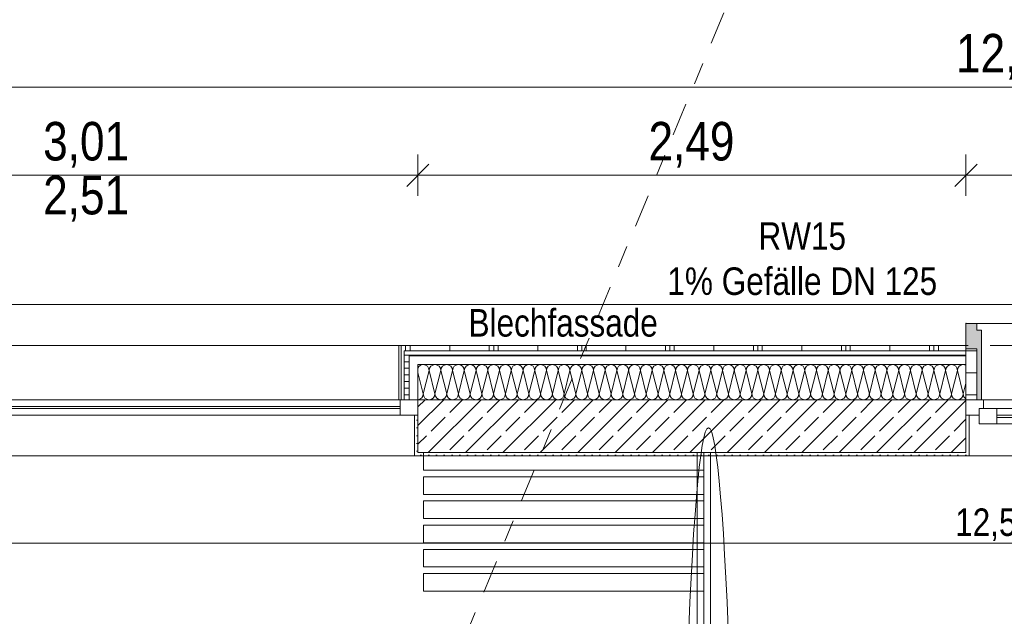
# Model space of a CAD drawing. Header units: metres. Extents: x -79 to 740, y -195 to 69.
# Tile 194 of 256: x 7.85 to 12.32, y 23.89 to 26.6. Entities that reach past the tile are written whole.
import ezdxf

# ---------------------------------------------------------------- set-up
doc = ezdxf.new("R2010")
doc.units = ezdxf.units.M
doc.header["$MEASUREMENT"] = 0
doc.linetypes.add('Schnittlinie', pattern=[0.3, 0.15, -0.075, 0, -0.075])
doc.linetypes.add('Strichlinie eng', pattern=[0.115, 0.075, -0.04])
for name, color, linetype in [('10 Fassade', 7, 'Continuous'), ('70 Entwässerung_Regenwasser', 7, 'Continuous'), ('90 Allgemein Hinweise', 7, 'Continuous'), ('95 Ausführungsplanung Bemaßung', 7, 'Continuous'), ('98 Schnitt Marker', 7, 'Continuous'), ('Neubau_10 Wand außen', 7, 'Continuous'), ('Neubau_50 Möblierung', 7, 'Continuous'), ('Neubau_95 Ausführungsplanung Bemaßung', 7, 'Continuous')]:
    doc.layers.add(name, color=color, linetype=linetype)
doc.styles.add('ERSTELLTER_STIL_2', font='ARIALN.TTF')
doc.linetypes.add('Wolke', pattern='A,0,[3,995_ARC_230 ERW_GR_EG_2607011.Shx,S=0.015817,R=0,X=-0.000255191,Y=0.048578],-1.9835,0', length=1.9835)
doc.dimstyles.new('ERSTELLTER_STIL__10', dxfattribs={"dimtxt": 0.175, "dimasz": 0.095143, "dimexe": 0.18, "dimexo": 0.0625, "dimgap": 0, "dimtad": 1, "dimtih": 1, "dimtoh": 1, "dimzin": 0, "dimdsep": 46, "dimtxsty": 'ERSTELLTER_STIL_2', "dimblk": 'ARROWHEAD_6', "dimblk1": 'ARROWHEAD_6', "dimblk2": 'ARROWHEAD_6', "dimcen": 0.09, "dimse1": 1, "dimse2": 1, "dimclrd": 7, "dimclre": 7, "dimclrt": 7, "dimazin": 0, "dimtfac": 1, "dimtdec": 4, "dimtmove": 0, "dimatfit": 3, "dimfxl": 1, "dimtolj": 1, "dimtzin": 0, "dimarcsym": 0})
doc.dimstyles.new('ERSTELLTER_STIL__4', dxfattribs={"dimtxt": 0.125, "dimasz": 0.095143, "dimexe": 0.18, "dimexo": 0.0625, "dimgap": 0, "dimtad": 1, "dimzin": 0, "dimdsep": 46, "dimtxsty": 'ERSTELLTER_STIL_2', "dimblk": 'ARROWHEAD_6', "dimblk1": 'ARROWHEAD_6', "dimblk2": 'ARROWHEAD_6', "dimcen": 0.09, "dimse1": 1, "dimse2": 1, "dimclrd": 7, "dimclre": 7, "dimclrt": 7, "dimazin": 0, "dimtfac": 1, "dimtdec": 4, "dimtmove": 0, "dimatfit": 3, "dimfxl": 1, "dimtolj": 1, "dimtzin": 0, "dimarcsym": 0})
doc.dimstyles.new('ERSTELLTER_STIL__5', dxfattribs={"dimtxt": 0.125, "dimasz": 0.095143, "dimexe": 0.18, "dimexo": 0.0625, "dimgap": 0, "dimtad": 1, "dimtih": 1, "dimtoh": 1, "dimzin": 0, "dimdsep": 46, "dimtxsty": 'ERSTELLTER_STIL_2', "dimblk": 'ARROWHEAD_6', "dimblk1": 'ARROWHEAD_6', "dimblk2": 'ARROWHEAD_6', "dimcen": 0.09, "dimse1": 1, "dimse2": 1, "dimclrd": 7, "dimclre": 7, "dimclrt": 7, "dimazin": 0, "dimtfac": 1, "dimtdec": 4, "dimtmove": 0, "dimatfit": 3, "dimfxl": 1, "dimtolj": 1, "dimtzin": 0, "dimarcsym": 0})
doc.dimstyles.new('ERSTELLTER_STIL__7', dxfattribs={"dimtxt": 0.125, "dimasz": 0.091787, "dimexe": 0.18, "dimexo": 0.04, "dimgap": 0, "dimtad": 1, "dimtih": 1, "dimtoh": 1, "dimzin": 0, "dimdsep": 46, "dimtxsty": 'ERSTELLTER_STIL_2', "dimblk": 'ARROWHEAD_5', "dimblk1": 'ARROWHEAD_5', "dimblk2": 'ARROWHEAD_5', "dimcen": 0.09, "dimclrd": 7, "dimclre": 7, "dimclrt": 7, "dimazin": 0, "dimtfac": 1, "dimtdec": 4, "dimtmove": 0, "dimatfit": 3, "dimfxl": 1, "dimtolj": 1, "dimtzin": 0, "dimarcsym": 0})
doc.dimstyles.new('ERSTELLTER_STIL__8', dxfattribs={"dimtxt": 0.125, "dimasz": 0.091787, "dimexe": 0.18, "dimexo": 0.04, "dimgap": 0, "dimtad": 1, "dimtih": 1, "dimtoh": 1, "dimzin": 0, "dimdsep": 46, "dimtxsty": 'ERSTELLTER_STIL_2', "dimblk": 'ARROWHEAD_5', "dimblk1": 'ARROWHEAD_5', "dimblk2": 'ARROWHEAD_5', "dimcen": 0.09, "dimclrd": 7, "dimclre": 7, "dimclrt": 7, "dimazin": 0, "dimtfac": 1, "dimtdec": 4, "dimtmove": 2, "dimatfit": 3, "dimfxl": 1, "dimtolj": 1, "dimtzin": 0, "dimarcsym": 0})
pattern_1 = [(90, (0.02, 0), (-0.4, 0), []), (90, (0, 0), (-0.4, 0), []), (90, (-0.02, 0), (-0.4, 0), []), (90, (0.2, 1), (-0.2, 0), [])]
pattern_2 = [(0, (0, 0), (0, 0.03), [])]
pattern_3 = [(45, (0, 0), (-0.01767767, 0.01767767), [0, -0.025])]
pattern_4 = [(0, (0, 0), (0, 0.1), [])]

# ---------------------------------------------------------------- blocks, each defined once
blk = doc.blocks.new('*X133')
at = {"layer": 'Neubau_10 Wand außen', "color": 8, "linetype": 'Continuous', "lineweight": 9}
for p, q in [((9.7067, 25.0102), (9.68, 24.9036)), ((9.7067, 25.0102), (9.7333, 24.9036)), ((9.76, 25.0102), (9.7333, 24.9036)), ((9.76, 25.0102), (9.7867, 24.9036)), ((9.8133, 25.0102), (9.7867, 24.9036)), ((9.8133, 25.0102), (9.84, 24.9036)), ((9.8667, 25.0102), (9.84, 24.9036)), ((9.8667, 25.0102), (9.8933, 24.9036)), ((9.92, 25.0102), (9.8933, 24.9036)), ((9.92, 25.0102), (9.9467, 24.9036)), ((9.9733, 25.0102), (9.9467, 24.9036)), ((9.9733, 25.0102), (10, 24.9036)), ((10.0267, 25.0102), (10, 24.9036)), ((10.0267, 25.0102), (10.0533, 24.9036)), ((10.08, 25.0102), (10.0533, 24.9036)), ((10.08, 25.0102), (10.1067, 24.9036)), ((10.1333, 25.0102), (10.1067, 24.9036)), ((10.1333, 25.0102), (10.16, 24.9036)), ((10.1867, 25.0102), (10.16, 24.9036)), ((10.1867, 25.0102), (10.2133, 24.9036)), ((10.24, 25.0102), (10.2133, 24.9036)), ((10.24, 25.0102), (10.2667, 24.9036)), ((10.2933, 25.0102), (10.2667, 24.9036)), ((10.2933, 25.0102), (10.32, 24.9036)), ((10.3467, 25.0102), (10.32, 24.9036)), ((10.3467, 25.0102), (10.3733, 24.9036)), ((10.4, 25.0102), (10.3733, 24.9036)), ((10.4, 25.0102), (10.4267, 24.9036)), ((10.4533, 25.0102), (10.4267, 24.9036)), ((10.4533, 25.0102), (10.48, 24.9036)), ((10.5067, 25.0102), (10.48, 24.9036)), ((10.5067, 25.0102), (10.5333, 24.9036)), ((10.56, 25.0102), (10.5333, 24.9036)), ((10.56, 25.0102), (10.5867, 24.9036)), ((10.6133, 25.0102), (10.5867, 24.9036)), ((10.6133, 25.0102), (10.64, 24.9036)), ((10.6667, 25.0102), (10.64, 24.9036)), ((10.6667, 25.0102), (10.6933, 24.9036)), ((10.72, 25.0102), (10.6933, 24.9036)), ((10.72, 25.0102), (10.7467, 24.9036)), ((10.7733, 25.0102), (10.7467, 24.9036)), ((10.7733, 25.0102), (10.8, 24.9036)), ((10.8267, 25.0102), (10.8, 24.9036)), ((10.8267, 25.0102), (10.8533, 24.9036)), ((10.88, 25.0102), (10.8533, 24.9036)), ((10.88, 25.0102), (10.9067, 24.9036)), ((10.9333, 25.0102), (10.9067, 24.9036)), ((10.9333, 25.0102), (10.96, 24.9036)), ((10.9867, 25.0102), (10.96, 24.9036)), ((10.9867, 25.0102), (11.0133, 24.9036)), ((11.04, 25.0102), (11.0133, 24.9036)), ((11.04, 25.0102), (11.0667, 24.9036)), ((11.0933, 25.0102), (11.0667, 24.9036)), ((11.0933, 25.0102), (11.12, 24.9036)), ((11.1467, 25.0102), (11.12, 24.9036)), ((11.1467, 25.0102), (11.1733, 24.9036)), ((11.2, 25.0102), (11.1733, 24.9036)), ((11.2, 25.0102), (11.2267, 24.9036)), ((11.2533, 25.0102), (11.2267, 24.9036)), ((11.2533, 25.0102), (11.28, 24.9036)), ((11.3067, 25.0102), (11.28, 24.9036)), ((11.3067, 25.0102), (11.3333, 24.9036)), ((11.36, 25.0102), (11.3333, 24.9036)), ((11.36, 25.0102), (11.3867, 24.9036)), ((11.4133, 25.0102), (11.3867, 24.9036)), ((11.4133, 25.0102), (11.44, 24.9036)), ((11.4667, 25.0102), (11.44, 24.9036)), ((11.4667, 25.0102), (11.4933, 24.9036)), ((11.52, 25.0102), (11.4933, 24.9036)), ((11.52, 25.0102), (11.5467, 24.9036)), ((11.5733, 25.0102), (11.5467, 24.9036)), ((11.5733, 25.0102), (11.6, 24.9036)), ((11.6267, 25.0102), (11.6, 24.9036)), ((11.6267, 25.0102), (11.6533, 24.9036)), ((11.68, 25.0102), (11.6533, 24.9036)), ((11.68, 25.0102), (11.7067, 24.9036)), ((11.7333, 25.0102), (11.7067, 24.9036)), ((11.7333, 25.0102), (11.76, 24.9036)), ((11.7867, 25.0102), (11.76, 24.9036)), ((11.7867, 25.0102), (11.8133, 24.9036)), ((11.84, 25.0102), (11.8133, 24.9036)), ((11.84, 25.0102), (11.8667, 24.9036)), ((11.8933, 25.0102), (11.8667, 24.9036)), ((11.8933, 25.0102), (11.92, 24.9036)), ((11.9467, 25.0102), (11.92, 24.9036)), ((11.9467, 25.0102), (11.9733, 24.9036)), ((12, 25.0102), (11.9733, 24.9036)), ((12, 25.0102), (12.0267, 24.9036)), ((12.0533, 25.0102), (12.0267, 24.9036)), ((12.0533, 25.0102), (12.08, 24.9036)), ((12.1067, 25.0102), (12.08, 24.9036)), ((12.1067, 25.0102), (12.1333, 24.9036)), ((9.6557, 25.0008), (9.68, 24.9036)), ((12.1457, 24.953), (12.1333, 24.9036))]:
    blk.add_line(p, q, dxfattribs=at)
for centre, start, end in [((9.68, 25.0102), 90, 155.6801), ((9.68, 25.0102), 0, 90), ((9.7333, 25.0102), 90, 180), ((9.7333, 25.0102), 0, 90), ((9.7867, 25.0102), 90, 180), ((9.7867, 25.0102), 0, 90), ((9.84, 25.0102), 90, 180), ((9.84, 25.0102), 0, 90), ((9.8933, 25.0102), 90, 180), ((9.8933, 25.0102), 0, 90), ((9.9467, 25.0102), 90, 180), ((9.9467, 25.0102), 0, 90), ((10, 25.0102), 90, 180), ((10, 25.0102), 0, 90), ((10.0533, 25.0102), 90, 180), ((10.0533, 25.0102), 0, 90), ((10.1067, 25.0102), 90, 180), ((10.1067, 25.0102), 0, 90), ((10.16, 25.0102), 90, 180), ((10.16, 25.0102), 0, 90), ((10.2133, 25.0102), 90, 180), ((10.2133, 25.0102), 0, 90), ((10.2667, 25.0102), 90, 180), ((10.2667, 25.0102), 0, 90), ((10.32, 25.0102), 90, 180), ((10.32, 25.0102), 0, 90), ((10.3733, 25.0102), 90, 180), ((10.3733, 25.0102), 0, 90), ((10.4267, 25.0102), 90, 180), ((10.4267, 25.0102), 0, 90), ((10.48, 25.0102), 90, 180), ((10.48, 25.0102), 0, 90), ((10.5333, 25.0102), 90, 180), ((10.5333, 25.0102), 0, 90), ((10.5867, 25.0102), 90, 180), ((10.5867, 25.0102), 0, 90), ((10.64, 25.0102), 90, 180), ((10.64, 25.0102), 0, 90), ((10.6933, 25.0102), 90, 180), ((10.6933, 25.0102), 0, 90), ((10.7467, 25.0102), 90, 180), ((10.7467, 25.0102), 0, 90), ((10.8, 25.0102), 90, 180), ((10.8, 25.0102), 0, 90), ((10.8533, 25.0102), 90, 180), ((10.8533, 25.0102), 0, 90), ((10.9067, 25.0102), 90, 180), ((10.9067, 25.0102), 0, 90), ((10.96, 25.0102), 90, 180), ((10.96, 25.0102), 0, 90), ((11.0133, 25.0102), 90, 180), ((11.0133, 25.0102), 0, 90), ((11.0667, 25.0102), 90, 180), ((11.0667, 25.0102), 0, 90), ((11.12, 25.0102), 90, 180), ((11.12, 25.0102), 0, 90), ((11.1733, 25.0102), 90, 180), ((11.1733, 25.0102), 0, 90), ((11.2267, 25.0102), 90, 180), ((11.2267, 25.0102), 0, 90), ((11.28, 25.0102), 90, 180), ((11.28, 25.0102), 0, 90), ((11.3333, 25.0102), 90, 180), ((11.3333, 25.0102), 0, 90), ((11.3867, 25.0102), 90, 180), ((11.3867, 25.0102), 0, 90), ((11.44, 25.0102), 90, 180), ((11.44, 25.0102), 0, 90), ((11.4933, 25.0102), 90, 180), ((11.4933, 25.0102), 0, 90), ((11.5467, 25.0102), 90, 180), ((11.5467, 25.0102), 0, 90), ((11.6, 25.0102), 90, 180), ((11.6, 25.0102), 0, 90), ((11.6533, 25.0102), 90, 180), ((11.6533, 25.0102), 0, 90), ((11.7067, 25.0102), 90, 180), ((11.7067, 25.0102), 0, 90), ((11.76, 25.0102), 90, 180), ((11.76, 25.0102), 0, 90), ((11.8133, 25.0102), 90, 180), ((11.8133, 25.0102), 0, 90), ((11.8667, 25.0102), 90, 180), ((11.8667, 25.0102), 0, 90), ((11.92, 25.0102), 90, 180), ((11.92, 25.0102), 0, 90), ((11.9733, 25.0102), 90, 180), ((11.9733, 25.0102), 0, 90), ((12.0267, 25.0102), 90, 180), ((12.0267, 25.0102), 0, 90), ((12.08, 25.0102), 90, 180), ((12.08, 25.0102), 0, 90), ((12.1333, 25.0102), 90, 180), ((12.1333, 25.0102), 62.3712, 90), ((9.6533, 24.9036), 275.0911, 0), ((9.7067, 24.9036), 180, 270), ((9.7067, 24.9036), 270, 0), ((9.76, 24.9036), 180, 270), ((9.76, 24.9036), 270, 0), ((9.8133, 24.9036), 180, 270), ((9.8133, 24.9036), 270, 0), ((9.8667, 24.9036), 180, 270), ((9.8667, 24.9036), 270, 0), ((9.92, 24.9036), 180, 270), ((9.92, 24.9036), 270, 0), ((9.9733, 24.9036), 180, 270), ((9.9733, 24.9036), 270, 0), ((10.0267, 24.9036), 180, 270), ((10.0267, 24.9036), 270, 0), ((10.08, 24.9036), 180, 270), ((10.08, 24.9036), 270, 0), ((10.1333, 24.9036), 180, 270), ((10.1333, 24.9036), 270, 0), ((10.1867, 24.9036), 180, 270), ((10.1867, 24.9036), 270, 0), ((10.24, 24.9036), 180, 270), ((10.24, 24.9036), 270, 0), ((10.2933, 24.9036), 180, 270), ((10.2933, 24.9036), 270, 0), ((10.3467, 24.9036), 180, 270), ((10.3467, 24.9036), 270, 0), ((10.4, 24.9036), 180, 270), ((10.4, 24.9036), 270, 0), ((10.4533, 24.9036), 180, 270), ((10.4533, 24.9036), 270, 0), ((10.5067, 24.9036), 180, 270), ((10.5067, 24.9036), 270, 0), ((10.56, 24.9036), 180, 270), ((10.56, 24.9036), 270, 0), ((10.6133, 24.9036), 180, 270), ((10.6133, 24.9036), 270, 0), ((10.6667, 24.9036), 180, 270), ((10.6667, 24.9036), 270, 0), ((10.72, 24.9036), 180, 270), ((10.72, 24.9036), 270, 0), ((10.7733, 24.9036), 180, 270), ((10.7733, 24.9036), 270, 0), ((10.8267, 24.9036), 180, 270), ((10.8267, 24.9036), 270, 0), ((10.88, 24.9036), 180, 270), ((10.88, 24.9036), 270, 0), ((10.9333, 24.9036), 180, 270), ((10.9333, 24.9036), 270, 0), ((10.9867, 24.9036), 180, 270), ((10.9867, 24.9036), 270, 0), ((11.04, 24.9036), 180, 270), ((11.04, 24.9036), 270, 0), ((11.0933, 24.9036), 180, 270), ((11.0933, 24.9036), 270, 0), ((11.1467, 24.9036), 180, 270), ((11.1467, 24.9036), 270, 0), ((11.2, 24.9036), 180, 270), ((11.2, 24.9036), 270, 0), ((11.2533, 24.9036), 180, 270), ((11.2533, 24.9036), 270, 0), ((11.3067, 24.9036), 180, 270), ((11.3067, 24.9036), 270, 0), ((11.36, 24.9036), 180, 270), ((11.36, 24.9036), 270, 0), ((11.4133, 24.9036), 180, 270), ((11.4133, 24.9036), 270, 0), ((11.4667, 24.9036), 180, 270), ((11.4667, 24.9036), 270, 0), ((11.52, 24.9036), 180, 270), ((11.52, 24.9036), 270, 0), ((11.5733, 24.9036), 180, 270), ((11.5733, 24.9036), 270, 0), ((11.6267, 24.9036), 180, 270), ((11.6267, 24.9036), 270, 0), ((11.68, 24.9036), 180, 270), ((11.68, 24.9036), 270, 0), ((11.7333, 24.9036), 180, 270), ((11.7333, 24.9036), 270, 0), ((11.7867, 24.9036), 180, 270), ((11.7867, 24.9036), 270, 0), ((11.84, 24.9036), 180, 270), ((11.84, 24.9036), 270, 0), ((11.8933, 24.9036), 180, 270), ((11.8933, 24.9036), 270, 0), ((11.9467, 24.9036), 180, 270), ((11.9467, 24.9036), 270, 0), ((12, 24.9036), 180, 270), ((12, 24.9036), 270, 0), ((12.0533, 24.9036), 180, 270), ((12.0533, 24.9036), 270, 0), ((12.1067, 24.9036), 180, 270), ((12.1067, 24.9036), 270, 0), ((12.16, 24.9036), 180, 237.5707)]:
    blk.add_arc(centre, 0.0267, start, end, dxfattribs=at)
blk = doc.blocks.new('1-Flügelfenster 27_5')
at = {"layer": 'Neubau_10 Wand außen', "linetype": 'Continuous', "lineweight": 13}
for points in [[(-0.505, -0.387), (-0.505, -0.417), (-0.455, -0.417), (-0.455, -0.387), (-0.435, -0.387), (-0.435, -0.07), (-0.455, -0.07), (-0.455, -0.302), (-0.505, -0.302)], [(0.505, -0.387), (0.505, -0.302), (0.455, -0.302), (0.455, -0.07), (0.435, -0.07), (0.435, -0.387), (0.455, -0.387), (0.455, -0.417), (0.505, -0.417)]]:
    blk.add_hatch(color=9, dxfattribs=at).paths.add_polyline_path(points)
h = blk.add_hatch(dxfattribs=at)
h.set_pattern_fill('Holz_Schalung_liegend_10_5B', color=9, style=0, pattern_type=2)
h.set_pattern_definition(pattern_4)
h.paths.add_polyline_path([(-0.505, -0.07), (-0.505, -0.302), (-0.455, -0.302), (-0.455, -0.07)])
h = blk.add_hatch(dxfattribs=at)
h.set_pattern_fill('Holz_Schalung_liegend_10_5B', color=9, style=0, pattern_type=2)
h.set_pattern_definition(pattern_4)
h.paths.add_polyline_path([(0.505, -0.07), (0.455, -0.07), (0.455, -0.302), (0.505, -0.302)])
at = {"layer": 'Neubau_10 Wand außen', "color": 7, "linetype": 'Continuous', "lineweight": 13}
for p, q in [((-0.505, 0.185), (-0.49, 0.185)), ((-0.49, 0), (-0.49, 0.185)), ((0.505, 0.185), (0.49, 0.185)), ((0.49, 0), (0.49, 0.185)), ((-0.505, -0.07), (-0.505, 0)), ((-0.505, -0.07), (-0.505, 0)), ((0.505, -0.07), (0.505, 0)), ((0.505, -0.07), (0.505, 0)), ((-0.505, -0.23), (-0.505, -0.07)), ((0.505, -0.23), (0.505, -0.07)), ((-0.505, -0.27), (-0.505, -0.23)), ((0.505, -0.27), (0.505, -0.23)), ((-0.505, -0.292), (-0.505, -0.27)), ((-0.505, -0.317), (-0.505, -0.292)), ((0.505, -0.292), (0.505, -0.27)), ((0.505, -0.317), (0.505, -0.292))]:
    blk.add_line(p, q, dxfattribs=at)
at = {"layer": 'Neubau_10 Wand außen', "color": 7, "linetype": 'Continuous', "lineweight": 9}
for p, q in [((-0.49, 0.185), (0.49, 0.185)), ((-0.505, 0), (-0.445, 0)), ((-0.445, -0.03), (-0.445, 0.04)), ((-0.445, 0.04), (-0.365, 0.04)), ((-0.445, 0), (-0.445, -0.03)), ((-0.365, 0.04), (0.365, 0.04)), ((-0.365, 0.04), (-0.365, -0.03)), ((0.365, -0.03), (0.365, 0.04)), ((0.365, 0.04), (0.445, 0.04)), ((0.445, 0.04), (0.445, -0.03)), ((0.445, -0.03), (0.445, 0)), ((0.445, 0), (0.505, 0)), ((-0.445, -0.03), (-0.425, -0.03)), ((-0.365, -0.03), (-0.445, -0.03)), ((-0.425, -0.03), (-0.425, -0.07)), ((0.365, -0.03), (-0.365, -0.03)), ((0.445, -0.03), (0.365, -0.03)), ((0.425, -0.07), (0.425, -0.03)), ((0.425, -0.03), (0.445, -0.03)), ((-0.425, -0.07), (-0.505, -0.07)), ((-0.455, -0.302), (-0.455, -0.07)), ((-0.455, -0.07), (-0.435, -0.07)), ((-0.435, -0.07), (-0.435, -0.387)), ((0.425, -0.07), (-0.425, -0.07)), ((0.505, -0.07), (0.425, -0.07)), ((0.455, -0.07), (0.435, -0.07)), ((0.435, -0.07), (0.435, -0.387)), ((0.455, -0.302), (0.455, -0.07)), ((-0.505, -0.387), (-0.505, -0.302)), ((-0.505, -0.302), (-0.455, -0.302)), ((0.505, -0.302), (0.455, -0.302)), ((0.505, -0.387), (0.505, -0.302)), ((-0.505, -0.417), (-0.505, -0.387)), ((-0.435, -0.387), (-0.455, -0.387)), ((-0.455, -0.387), (-0.455, -0.417)), ((0.435, -0.387), (0.455, -0.387)), ((0.455, -0.387), (0.455, -0.417)), ((0.505, -0.417), (0.505, -0.387)), ((-0.455, -0.417), (-0.505, -0.417)), ((-0.505, -0.417), (0.505, -0.417)), ((0.455, -0.417), (0.505, -0.417))]:
    blk.add_line(p, q, dxfattribs=at)
at = {"layer": 'Neubau_10 Wand außen', "color": 9, "linetype": 'Continuous', "lineweight": 13}
for p, q in [((-0.365, 0.01), (0.365, 0.01)), ((0.365, 0), (-0.365, 0))]:
    blk.add_line(p, q, dxfattribs=at)
at = {"layer": 'Neubau_10 Wand außen', "color": 7, "linetype": 'Strichlinie eng', "lineweight": 9}
blk.add_line((-0.505, -0.317), (0.505, -0.317), dxfattribs=at)
at = {"layer": 'Neubau_10 Wand außen', "color": 7, "linetype": 'Continuous', "lineweight": 9, "flags": 128}
for points in [[(-0.505, -0.07), (-0.455, -0.07), (-0.455, -0.302), (-0.505, -0.302)], [(0.505, -0.07), (0.455, -0.07), (0.455, -0.302), (0.505, -0.302)]]:
    blk.add_lwpolyline(points, close=True, dxfattribs=at)
at = {"layer": 'Neubau_10 Wand außen', "color": 7, "linetype": 'Continuous', "lineweight": 9}
for p in [(-0.505, -0.417), (0.505, -0.417)]:
    blk.add_point(p, dxfattribs=at)
blk = doc.blocks.new('1-Flügelfenster 27_6')
at = {"layer": 'Neubau_10 Wand außen', "color": 7, "linetype": 'Continuous', "lineweight": 13}
for p, q in [((-1.505, 0.185), (-1.49, 0.185)), ((-1.49, 0), (-1.49, 0.185)), ((1.505, 0.185), (1.49, 0.185)), ((1.49, 0), (1.49, 0.185)), ((-1.505, 0), (-1.425, 0)), ((-1.505, -0.07), (-1.505, 0)), ((-1.505, -0.07), (-1.505, 0)), ((-1.425, 0), (1.425, 0)), ((-1.425, 0), (-1.425, -0.07)), ((1.425, -0.07), (1.425, 0)), ((1.425, 0), (1.505, 0)), ((1.505, -0.07), (1.505, 0)), ((1.505, -0.07), (1.505, 0)), ((-1.425, -0.03), (1.425, -0.03)), ((1.425, -0.04), (-1.425, -0.04)), ((-1.425, -0.07), (-1.505, -0.07)), ((1.425, -0.07), (-1.425, -0.07)), ((-1.418, -0.07), (-1.418, -0.317)), ((1.418, -0.07), (1.418, -0.317)), ((1.505, -0.07), (1.425, -0.07)), ((-1.505, -0.317), (-1.418, -0.317)), ((1.505, -0.317), (1.418, -0.317))]:
    blk.add_line(p, q, dxfattribs=at)
at = {"layer": 'Neubau_10 Wand außen', "color": 7, "linetype": 'Continuous', "lineweight": 9}
for p, q in [((-1.49, 0.185), (1.49, 0.185)), ((-1.418, -0.317), (1.418, -0.317))]:
    blk.add_line(p, q, dxfattribs=at)
blk = doc.blocks.new('Mobiltrennwand 27[41]_1', base_point=(10.9545, 24.6369))
at = {"layer": 'Neubau_50 Möblierung', "color": 8, "linetype": 'Continuous', "lineweight": 18}
for p, q in [((10.9245, 24.6369), (10.9245, 17.0019)), ((10.9845, 24.6369), (10.9245, 24.6369)), ((10.9545, 24.6369), (10.9545, 17.0019)), ((10.9845, 17.0019), (10.9845, 24.6369))]:
    blk.add_line(p, q, dxfattribs=at)
at = {"layer": 'Neubau_50 Möblierung', "color": 8, "linetype": 'Continuous', "lineweight": 18, "flags": 128}
for points in [[(9.682, 24.5569), (10.9545, 24.5569), (10.9545, 24.6369), (9.682, 24.6369)], [(9.682, 24.4469), (10.9545, 24.4469), (10.9545, 24.5269), (9.682, 24.5269)], [(9.682, 24.3369), (10.9545, 24.3369), (10.9545, 24.4169), (9.682, 24.4169)], [(9.682, 24.2269), (10.9545, 24.2269), (10.9545, 24.3069), (9.682, 24.3069)], [(9.682, 24.1169), (10.9545, 24.1169), (10.9545, 24.1969), (9.682, 24.1969)], [(9.682, 24.0069), (10.9545, 24.0069), (10.9545, 24.0869), (9.682, 24.0869)]]:
    blk.add_lwpolyline(points, close=True, dxfattribs=at)
blk = doc.blocks.new('*D398')
at = {"layer": '95 Ausführungsplanung Bemaßung', "color": 7, "linetype": 'Continuous', "lineweight": 9}
for p, q in [((6.0277, 24.1317), (6.0277, 24.3195)), ((18.5808, 24.1317), (18.5808, 24.3195)), ((6.0778, 24.2757), (5.9777, 24.1755)), ((18.5307, 24.1755), (18.6309, 24.2757)), ((6.0277, 24.2256), (18.5808, 24.2256)), ((18.5808, 24.2256), (18.6559, 24.2256))]:
    blk.add_line(p, q, dxfattribs=at)
at = {"layer": '95 Ausführungsplanung Bemaßung', "color": 7, "lineweight": 9, "char_height": 0.125, "attachment_point": 7, "style": 'ERSTELLTER_STIL_2'}
for s, insert in [('\\A1;{\\pql;\\fArial Narrow|b0|i0|c0|p0;\\W1.000000;12,55\\fArial Narrow|b0|i0|c0|p0;\\W1.000000;\\A1{\\H.66x;\\S5^  ;}}', (12.0966, 24.2215)), ('\\A1;{\\pql;\\fArial Narrow|b0|i0|c0|p0;\\W1.000000;26}', (6.0778, 24.2506))]:
    blk.add_mtext(s, dxfattribs=dict(at, insert=insert))
blk = doc.blocks.new('ARROWHEAD_6')
at = {"color": 0, "linetype": 'Continuous', "lineweight": 0}
for p, q in [((-0.5, -0.5), (0.5, 0.5)), ((0, 0), (-1, 0))]:
    blk.add_line(p, q, dxfattribs=at)
blk = doc.blocks.new('*D404')
at = {"layer": 'Neubau_95 Ausführungsplanung Bemaßung', "linetype": 'Continuous', "lineweight": 9}
for points in [[(15.6641, 17.5953), (15.5845, 17.65), (15.5678, 17.6029)], [(14.4168, 16.7619), (14.4466, 16.8538), (14.3967, 16.8564)]]:
    blk.add_hatch(color=7, dxfattribs=at).paths.add_polyline_path(points)
at = {"layer": 'Neubau_95 Ausführungsplanung Bemaßung', "color": 7, "linetype": 'Continuous', "lineweight": 9}
for p, q in [((15.5678, 17.6029), (15.5845, 17.65)), ((15.6641, 17.5953), (15.5845, 17.65)), ((15.6641, 17.5953), (15.5678, 17.6029)), ((14.3967, 16.8564), (14.4466, 16.8538)), ((14.4168, 16.7619), (14.3967, 16.8564)), ((14.4168, 16.7619), (14.4466, 16.8538))]:
    blk.add_line(p, q, dxfattribs=at)
blk.add_arc((15.3189, 16.7619), 0.9021, 73.4289, 174.0711, dxfattribs=at)
at = {"layer": 'Neubau_95 Ausführungsplanung Bemaßung', "color": 7, "lineweight": 9, "char_height": 0.125, "attachment_point": 7, "style": 'ERSTELLTER_STIL_2'}
for s, insert in [('\\A1;{\\pql;\\fArial Narrow|b0|i0|c0|p0;\\W1.000000;ca. 112,50°}', (13.774, 17.6731)), ('\\A1;{\\pql;\\fArial Narrow|b0|i0|c0|p0;\\W1.000000;parallel zum Bestand}', (13.774, 17.4981))]:
    blk.add_mtext(s, dxfattribs=dict(at, insert=insert))
blk = doc.blocks.new('ARROWHEAD_5')
at = {"linetype": 'Continuous', "lineweight": 0}
blk.add_hatch(color=0, dxfattribs=at).paths.add_polyline_path([(-1, 0.2679), (0, 0), (-1, -0.2679)])
at = {"color": 0, "linetype": 'Continuous', "lineweight": 0}
blk.add_line((0, 0), (-1, 0), dxfattribs=at)
blk = doc.blocks.new('*D405')
at = {"layer": 'Neubau_95 Ausführungsplanung Bemaßung', "linetype": 'Continuous', "lineweight": 9}
for points in [[(17.3933, 24.6369), (17.372, 24.5427), (17.422, 24.5447)], [(18.1264, 23.5398), (18.0521, 23.6016), (18.0312, 23.5562)]]:
    blk.add_hatch(color=7, dxfattribs=at).paths.add_polyline_path(points)
at = {"layer": 'Neubau_95 Ausführungsplanung Bemaßung', "color": 7, "linetype": 'Continuous', "lineweight": 9}
for p, q in [((17.3933, 24.6369), (17.372, 24.5427)), ((17.3933, 24.6369), (17.422, 24.5447)), ((17.422, 24.5447), (17.372, 24.5427)), ((18.0312, 23.5562), (18.0521, 23.6016)), ((18.1264, 23.5398), (18.0521, 23.6016)), ((18.1264, 23.5398), (18.0312, 23.5562))]:
    blk.add_line(p, q, dxfattribs=at)
blk.add_arc((18.5808, 24.6369), 1.1875, 184.503, 242.997, dxfattribs=at)
at = {"layer": 'Neubau_95 Ausführungsplanung Bemaßung', "color": 7, "lineweight": 9, "char_height": 0.125, "attachment_point": 7, "style": 'ERSTELLTER_STIL_2'}
for s, insert in [('\\A1;{\\pql;\\fArial Narrow|b0|i0|c0|p0;\\W1.000000;ca. 67,50°}', (16.2832, 23.9327)), ('\\A1;{\\pql;\\fArial Narrow|b0|i0|c0|p0;\\W1.000000;parallel zum Bestand}', (16.2832, 23.7577))]:
    blk.add_mtext(s, dxfattribs=dict(at, insert=insert))
blk = doc.blocks.new('*D406')
at = {"layer": 'Neubau_95 Ausführungsplanung Bemaßung', "linetype": 'Continuous', "lineweight": 9}
for points in [[(7.0195, 24.6369), (6.9901, 24.5449), (7.04, 24.5425)], [(5.6482, 23.7207), (5.7275, 23.6655), (5.7445, 23.7126)]]:
    blk.add_hatch(color=7, dxfattribs=at).paths.add_polyline_path(points)
at = {"layer": 'Neubau_95 Ausführungsplanung Bemaßung', "color": 7, "linetype": 'Continuous', "lineweight": 9}
for p, q in [((7.0195, 24.6369), (6.9901, 24.5449)), ((7.0195, 24.6369), (7.04, 24.5425)), ((7.04, 24.5425), (6.9901, 24.5449)), ((5.6482, 23.7207), (5.7445, 23.7126)), ((5.6482, 23.7207), (5.7275, 23.6655)), ((5.7445, 23.7126), (5.7275, 23.6655))]:
    blk.add_line(p, q, dxfattribs=at)
blk.add_arc((6.0277, 24.6369), 0.9917, 252.8923, 354.6077, dxfattribs=at)
at = {"layer": 'Neubau_95 Ausführungsplanung Bemaßung', "color": 7, "lineweight": 9, "char_height": 0.125, "attachment_point": 7, "style": 'ERSTELLTER_STIL_2'}
for s, insert in [('\\A1;{\\pql;\\fArial Narrow|b0|i0|c0|p0;\\W1.000000;ca. 112,50°}', (5.9724, 23.5834)), ('\\A1;{\\pql;\\fArial Narrow|b0|i0|c0|p0;\\W1.000000;parallel zum Bestand}', (5.9724, 23.4084))]:
    blk.add_mtext(s, dxfattribs=dict(at, insert=insert))
blk = doc.blocks.new('*D745')
at = {"layer": '95 Ausführungsplanung Bemaßung', "color": 7, "linetype": 'Continuous', "lineweight": 9}
for p, q in [((7.4564, 24.687), (7.5566, 24.5868)), ((7.6004, 24.6369), (7.4126, 24.6369)), ((7.5065, 17.0019), (7.5065, 24.6369)), ((7.4564, 17.052), (7.5566, 16.9518)), ((7.6004, 17.0019), (7.4126, 17.0019))]:
    blk.add_line(p, q, dxfattribs=at)
at = {"layer": '95 Ausführungsplanung Bemaßung', "color": 7, "lineweight": 9, "char_height": 0.125, "attachment_point": 7, "rotation": 90, "style": 'ERSTELLTER_STIL_2'}
for s, insert in [('\\A1;{\\pql;\\fArial Narrow|b0|i0|c0|p0;\\W1.000000;24}', (7.4815, 24.4259)), ('\\A1;{\\pql;\\fArial Narrow|b0|i0|c0|p0;\\W1.000000;7,63\\fArial Narrow|b0|i0|c0|p0;\\W1.000000;\\A1{\\H.66x;\\S5^  ;}}', (7.5106, 20.652))]:
    blk.add_mtext(s, dxfattribs=dict(at, insert=insert))
blk = doc.blocks.new('*D746')
at = {"layer": '95 Ausführungsplanung Bemaßung', "color": 7, "linetype": 'Continuous', "lineweight": 9}
for p, q in [((7.5566, 24.8268), (7.4564, 24.927)), ((7.5065, 24.8769), (7.5065, 24.952)), ((7.6004, 24.8769), (7.4126, 24.8769)), ((7.5065, 24.6369), (7.5065, 24.8769)), ((7.4564, 24.687), (7.5566, 24.5868)), ((7.6004, 24.6369), (7.4126, 24.6369))]:
    blk.add_line(p, q, dxfattribs=at)
blk = doc.blocks.new('*D748')
at = {"layer": '95 Ausführungsplanung Bemaßung', "color": 7, "linetype": 'Continuous', "lineweight": 9}
for p, q in [((5.4861, 23.9564), (5.7078, 23.8645)), ((5.6719, 23.7778), (5.7437, 23.9513)), ((5.7732, 23.8916), (5.6424, 23.8374)), ((5.7078, 23.8645), (16.4225, 19.4264)), ((16.4879, 19.4535), (16.3571, 19.3993))]:
    blk.add_line(p, q, dxfattribs=at)
at = {"layer": '95 Ausführungsplanung Bemaßung', "color": 7, "lineweight": 9, "char_height": 0.125, "attachment_point": 7, "rotation": 337.5, "style": 'ERSTELLTER_STIL_2'}
for s, insert in [('\\A1;{\\pql;\\fArial Narrow|b0|i0|c0|p0;\\W1.000000;11,60}', (10.9074, 21.7378)), ('\\A1;{\\pql;\\fArial Narrow|b0|i0|c0|p0;\\W1.000000;24}', (16.2371, 19.5302))]:
    blk.add_mtext(s, dxfattribs=dict(at, insert=insert))
blk = doc.blocks.new('*D774')
at = {"layer": '95 Ausführungsplanung Bemaßung', "color": 7, "linetype": 'Continuous', "lineweight": 9}
for p, q in [((5.3857, 26.6033), (5.3857, 26.7911)), ((18.6802, 26.6033), (18.6802, 26.7911)), ((5.4358, 26.7473), (5.3356, 26.6471)), ((18.7303, 26.7473), (18.6301, 26.6471)), ((5.1882, 26.6972), (5.3857, 26.6972)), ((5.3857, 26.6972), (18.6802, 26.6972))]:
    blk.add_line(p, q, dxfattribs=at)
at = {"layer": '95 Ausführungsplanung Bemaßung', "color": 7, "lineweight": 9, "char_height": 0.175, "attachment_point": 7, "style": 'ERSTELLTER_STIL_2'}
for s, insert in [('\\A1;{\\pql;\\fArial Narrow|b0|i0|c0|p0;\\W1.000000;13,29\\fArial Narrow|b0|i0|c0|p0;\\W1.000000;\\A1{\\H.66x;\\S5^  ;}}', (11.7423, 26.6915)), ('\\A1;{\\pql;\\fArial Narrow|b0|i0|c0|p0;\\W1.000000;26}', (18.4048, 26.7322))]:
    blk.add_mtext(s, dxfattribs=dict(at, insert=insert))
blk = doc.blocks.new('*D777')
at = {"layer": '95 Ausführungsplanung Bemaßung', "color": 7, "linetype": 'Continuous', "lineweight": 9}
for p, q in [((5.1882, 27.0033), (5.1882, 27.1911)), ((19.0423, 27.0033), (19.0423, 27.1911)), ((5.2383, 27.1473), (5.1381, 27.0471)), ((18.9922, 27.0471), (19.0924, 27.1473)), ((5.1131, 27.0972), (5.1882, 27.0972)), ((5.1882, 27.0972), (19.0423, 27.0972)), ((19.0423, 27.0972), (19.1174, 27.0972))]:
    blk.add_line(p, q, dxfattribs=at)
at = {"layer": '95 Ausführungsplanung Bemaßung', "color": 7, "lineweight": 9, "insert": (11.8245, 27.0915), "char_height": 0.175, "attachment_point": 7, "style": 'ERSTELLTER_STIL_2'}
blk.add_mtext('\\A1;{\\pql;\\fArial Narrow|b0|i0|c0|p0;\\W1.000000;13,85\\fArial Narrow|b0|i0|c0|p0;\\W1.000000;\\A1{\\H.66x;\\S5^  ;}}', dxfattribs=at)
blk = doc.blocks.new('*D780')
at = {"layer": '95 Ausführungsplanung Bemaßung', "color": 7, "linetype": 'Continuous', "lineweight": 9}
for p, q in [((6.6457, 25.8033), (6.6457, 25.9911)), ((9.6557, 25.8033), (9.6557, 25.9911)), ((6.6958, 25.9473), (6.5956, 25.8471)), ((9.7058, 25.9473), (9.6056, 25.8471)), ((5.3857, 25.8972), (6.6457, 25.8972)), ((6.6457, 25.8972), (9.6557, 25.8972))]:
    blk.add_line(p, q, dxfattribs=at)
at = {"layer": '95 Ausführungsplanung Bemaßung', "color": 7, "lineweight": 9, "char_height": 0.175, "attachment_point": 7, "style": 'ERSTELLTER_STIL_2'}
for s, insert in [('\\A1;{\\pql;\\fArial Narrow|b0|i0|c0|p0;\\W1.000000;3,01}', (7.9535, 25.9322)), ('\\A1;{\\pql;\\fArial Narrow|b0|i0|c0|p0;\\W1.000000;2,51}', (7.9535, 25.6872))]:
    blk.add_mtext(s, dxfattribs=dict(at, insert=insert))
blk = doc.blocks.new('*D781')
at = {"layer": '95 Ausführungsplanung Bemaßung', "color": 7, "linetype": 'Continuous', "lineweight": 9}
for p, q in [((9.6557, 25.8033), (9.6557, 25.9911)), ((12.1457, 25.8033), (12.1457, 25.9911)), ((9.7058, 25.9473), (9.6056, 25.8471)), ((12.1958, 25.9473), (12.0956, 25.8471)), ((9.6557, 25.8972), (12.1457, 25.8972))]:
    blk.add_line(p, q, dxfattribs=at)
at = {"layer": '95 Ausführungsplanung Bemaßung', "color": 7, "lineweight": 9, "insert": (10.7035, 25.9322), "char_height": 0.175, "attachment_point": 7, "style": 'ERSTELLTER_STIL_2'}
blk.add_mtext('\\A1;{\\pql;\\fArial Narrow|b0|i0|c0|p0;\\W1.000000;2,49}', dxfattribs=at)
blk = doc.blocks.new('*D782')
at = {"layer": '95 Ausführungsplanung Bemaßung', "color": 7, "linetype": 'Continuous', "lineweight": 9}
for p, q in [((12.1457, 25.8033), (12.1457, 25.9911)), ((13.1557, 25.8033), (13.1557, 25.9911)), ((12.1958, 25.9473), (12.0956, 25.8471)), ((13.2058, 25.9473), (13.1056, 25.8471)), ((12.1457, 25.8972), (13.1557, 25.8972))]:
    blk.add_line(p, q, dxfattribs=at)
at = {"layer": '95 Ausführungsplanung Bemaßung', "color": 7, "lineweight": 9, "char_height": 0.175, "attachment_point": 7, "style": 'ERSTELLTER_STIL_2'}
for s, insert in [('\\A1;{\\pql;\\fArial Narrow|b0|i0|c0|p0;\\W1.000000;1,01}', (12.4535, 25.9322)), ('\\A1;{\\pql;\\fArial Narrow|b0|i0|c0|p0;\\W1.000000;2,51}', (12.4535, 25.6872))]:
    blk.add_mtext(s, dxfattribs=dict(at, insert=insert))
blk = doc.blocks.new('*D795')
at = {"layer": '95 Ausführungsplanung Bemaßung', "color": 7, "linetype": 'Continuous', "lineweight": 9}
for p, q in [((6.0277, 26.2033), (6.0277, 26.3911)), ((18.6802, 26.2033), (18.6802, 26.3911)), ((6.0778, 26.3473), (5.9777, 26.2471)), ((18.7303, 26.3473), (18.6301, 26.2471)), ((6.0277, 26.2972), (18.6802, 26.2972))]:
    blk.add_line(p, q, dxfattribs=at)
at = {"layer": '95 Ausführungsplanung Bemaßung', "color": 7, "lineweight": 9, "char_height": 0.175, "attachment_point": 7, "style": 'ERSTELLTER_STIL_2'}
for s, insert in [('\\A1;{\\pql;\\fArial Narrow|b0|i0|c0|p0;\\W1.000000;26}', (6.0778, 26.3322)), ('\\A1;{\\pql;\\fArial Narrow|b0|i0|c0|p0;\\W1.000000;12,65}', (12.1005, 26.3322)), ('\\A1;{\\pql;\\fArial Narrow|b0|i0|c0|p0;\\W1.000000;26}', (18.4048, 26.3322))]:
    blk.add_mtext(s, dxfattribs=dict(at, insert=insert))

msp = doc.modelspace()

# ---------------------------------------------------------------- hatches: boundary and pattern name
at = {"layer": 'Neubau_10 Wand außen', "linetype": 'Continuous', "lineweight": 0, "true_color": 0x000000}
h = msp.add_hatch(dxfattribs=at)
h.set_pattern_fill('Metall_Zinkblech_0001', color=18, style=0, pattern_type=2)
h.set_pattern_definition(pattern_1)
h.paths.add_polyline_path([(9.5687, 25.1239), (9.5687, 24.8769), (9.5937, 24.8769), (9.5937, 25.0989), (9.6557, 25.0989), (9.6557, 25.1239)])
h = msp.add_hatch(dxfattribs=at)
h.set_pattern_fill('Holzwerkstoff_Sperrholz__D2', color=18, style=0, pattern_type=2)
h.set_pattern_definition(pattern_2)
h.paths.add_polyline_path([(9.5937, 25.0989), (9.5937, 24.8769), (9.6157, 24.8769), (9.6157, 25.0769), (9.6557, 25.0769), (9.6557, 25.0989)])
h = msp.add_hatch(dxfattribs=at)
h.set_pattern_fill('Metall_Zinkblech_0001', color=18, style=0, pattern_type=2)
h.set_pattern_definition(pattern_1)
h.paths.add_polyline_path([(12.1457, 25.1239), (9.6557, 25.1239), (9.6557, 25.0989), (12.1457, 25.0989)])
h = msp.add_hatch(dxfattribs=at)
h.set_pattern_fill('Holzwerkstoff_Sperrholz__D2', color=18, style=0, pattern_type=2)
h.set_pattern_definition(pattern_2)
h.paths.add_polyline_path([(9.6557, 25.0769), (12.1457, 25.0769), (12.1457, 25.0989), (9.6557, 25.0989)])
h = msp.add_hatch(dxfattribs=at)
h.set_pattern_fill('Beton_Stahlbeton_0001', color=18, style=0, pattern_type=2)
h.set_pattern_definition([(45, (0, 0), (-0.0848528, 0.0848528), []), (45, (-0.04243, 0.04243), (-0.0848528, 0.0848528), [0.09, -0.03])])
h.paths.add_polyline_path([(9.6557, 24.8769), (9.6557, 24.8069), (9.6557, 24.6369), (12.1457, 24.6369), (12.1457, 24.8069), (12.1457, 24.8769)])
h = msp.add_hatch(dxfattribs=at)
h.set_pattern_fill('Gips_0001', color=18, style=0, pattern_type=2)
h.set_pattern_definition(pattern_3)
h.paths.add_polyline_path([(9.6557, 24.6219), (9.6557, 24.6369), (9.6557, 24.8069), (9.6407, 24.8069), (9.6407, 24.6219)])
h = msp.add_hatch(dxfattribs=at)
h.set_pattern_fill('Gips_0001', color=18, style=0, pattern_type=2)
h.set_pattern_definition(pattern_3)
h.paths.add_polyline_path([(12.1607, 24.6219), (12.1607, 24.8069), (12.1457, 24.8069), (12.1457, 24.6369), (12.1457, 24.6219)])
h = msp.add_hatch(dxfattribs=at)
h.set_pattern_fill('Gips_0001', color=18, style=0, pattern_type=2)
h.set_pattern_definition(pattern_3)
h.paths.add_polyline_path([(9.6557, 24.6369), (9.6557, 24.6219), (12.1457, 24.6219), (12.1457, 24.6369)])

# ---------------------------------------------------------------- linework, layer by layer
at = {"layer": '70 Entwässerung_Regenwasser', "color": 140, "linetype": 'Continuous', "lineweight": 18, "true_color": 0x00a8ff}
msp.add_line((5.9393, 25.3105), (18.6183, 25.3105), dxfattribs=at)
at = {"layer": '90 Allgemein Hinweise', "color": 6, "linetype": 'Wolke', "lineweight": 18}
msp.add_ellipse((10.976, 20.7559), major_axis=(0, 3.994), ratio=0.035422, dxfattribs=at)
at = {"layer": '98 Schnitt Marker', "color": 7, "linetype": 'Schnittlinie', "lineweight": 9}
msp.add_lwpolyline([(-4.8577, -11.7502), (13.1391, 31.6887)], dxfattribs=at)
at = {"layer": 'Neubau_10 Wand außen', "color": 7, "linetype": 'Continuous', "lineweight": 13}
for p, q in [((9.5687, 24.8769), (9.5687, 25.1239)), ((9.6557, 25.1239), (9.5687, 25.1239)), ((9.6557, 25.0989), (9.5937, 25.0989)), ((9.5937, 25.0989), (9.5937, 24.8769)), ((12.1457, 25.0989), (9.6557, 25.0989)), ((12.1457, 25.1239), (12.1457, 25.0989)), ((12.1457, 25.0989), (12.1457, 25.0769)), ((9.6557, 25.0769), (9.6157, 25.0769)), ((9.6157, 25.0769), (9.6157, 24.8769)), ((12.1457, 25.0769), (9.6557, 25.0769)), ((12.1457, 25.0769), (12.1457, 25.0369)), ((12.1457, 25.0369), (9.6557, 25.0369)), ((9.6557, 25.0369), (9.6557, 24.8769)), ((12.1457, 25.0369), (12.1457, 24.8769)), ((9.5937, 24.8769), (9.5687, 24.8769)), ((9.6157, 24.8769), (9.5937, 24.8769)), ((9.6557, 24.8769), (9.6157, 24.8769)), ((12.1457, 24.8769), (9.6557, 24.8769)), ((9.6557, 24.8769), (9.6557, 24.8069)), ((12.1457, 24.8769), (12.1457, 24.8069)), ((9.6407, 24.8069), (9.6407, 24.6219)), ((9.6557, 24.8069), (9.6407, 24.8069)), ((9.6557, 24.6369), (9.6557, 24.8069)), ((12.1457, 24.8069), (12.1607, 24.8069)), ((12.1457, 24.6369), (12.1457, 24.8069)), ((12.1607, 24.8069), (12.1607, 24.6219)), ((9.6557, 24.6219), (9.6407, 24.6219)), ((9.6557, 24.6369), (12.1457, 24.6369)), ((12.1457, 24.6219), (12.1607, 24.6219))]:
    msp.add_line(p, q, dxfattribs=at)
at = {"layer": 'Neubau_10 Wand außen', "color": 7, "linetype": 'Continuous', "lineweight": 13, "flags": 128}
for points in [[(12.1457, 25.1239), (9.6557, 25.1239)], [(9.6557, 24.6219), (12.1457, 24.6219)]]:
    msp.add_lwpolyline(points, dxfattribs=at)

# ---------------------------------------------------------------- block references
at = {"layer": 'Neubau_10 Wand außen', "color": 7, "linetype": 'Continuous', "lineweight": 9, "rotation": 180}
msp.add_blockref('1-Flügelfenster 27_5', (12.6507, 24.8069), dxfattribs=at)
at = {"layer": 'Neubau_10 Wand außen', "color": 7, "linetype": 'Continuous', "lineweight": 13, "rotation": 180}
msp.add_blockref('1-Flügelfenster 27_6', (8.1507, 24.8069), dxfattribs=at)
at = {"layer": 'Neubau_10 Wand außen', "color": 7, "lineweight": 9}
msp.add_blockref('*X133', (0, 0), dxfattribs=at)
at = {"layer": 'Neubau_50 Möblierung', "color": 8, "linetype": 'Continuous', "lineweight": 18}
msp.add_blockref('Mobiltrennwand 27[41]_1', (10.9545, 24.6369), dxfattribs=at)

# ---------------------------------------------------------------- texts
at = {"layer": '10 Fassade', "color": 7, "linetype": 'Continuous', "lineweight": 9, "insert": (9.8859, 25.1623), "char_height": 0.125, "attachment_point": 7, "style": 'ERSTELLTER_STIL_2'}
msp.add_mtext('\\A1;{\\pql;\\fArial Narrow|b0|i0|c0|p0;\\W1.000000;Blechfassade}', dxfattribs=at)
at = {"layer": '70 Entwässerung_Regenwasser', "color": 140, "linetype": 'Continuous', "lineweight": 18, "true_color": 0x00a8ff, "insert": (11.402, 25.6836), "char_height": 0.125, "attachment_point": 2, "line_spacing_factor": 0.984615, "style": 'ERSTELLTER_STIL_2'}
msp.add_mtext('\\A1;{\\pqc;\\pt0.40625;\\fArial Narrow|b0|i0|c0|p0;\\W1.000000;RW15\\P\\pqc;\\fArial Narrow|b0|i0|c0|p0;\\W1.000000;1% Gefälle DN 1\\fArial Narrow|b0|i0|c0|p0;\\W1.000000;25}', dxfattribs=at)

# ---------------------------------------------------------------- dimensions: what is measured, and where the dimension line sits
at = {"layer": '95 Ausführungsplanung Bemaßung', "color": 7, "linetype": 'Continuous', "lineweight": 9}
for base, p1, p2, dimstyle, picture, middle in [((19.0423, 27.0972), (5.1882, 25.1239), (19.0423, 25.1239), 'ERSTELLTER_STIL__10', '*D777', (12.3533, 27.2197)), ((18.6802, 26.6972), (5.3857, 24.8769), (18.6802, 24.8769), 'ERSTELLTER_STIL__10', '*D774', (12.271, 26.8197)), ((18.6802, 26.2972), (6.0277, 24.6369), (18.6802, 24.8769), 'ERSTELLTER_STIL__10', '*D795', (12.3936, 26.4197)), ((9.6557, 25.8972), (6.6457, 24.8069), (9.6557, 24.8069), 'ERSTELLTER_STIL__10', '*D780', (8.1801, 26.0197)), ((12.1457, 25.8972), (9.6557, 24.8069), (12.1457, 24.8069), 'ERSTELLTER_STIL__10', '*D781', (10.9301, 26.0197)), ((13.1557, 25.8972), (12.1457, 24.8069), (13.1557, 24.8069), 'ERSTELLTER_STIL__10', '*D782', (12.6801, 26.0197)), ((18.5808, 24.2256), (6.0277, 24.6369), (18.5808, 24.6369), 'ERSTELLTER_STIL__5', '*D398', (12.4743, 24.3131))]:
    dim = msp.add_linear_dim(base=base, p1=p1, p2=p2, dimstyle=dimstyle, dxfattribs=at)
    dim.commit()
    dim.dimension.update_dxf_attribs({"geometry": picture, "text_midpoint": middle, "dimtype": 160})
for base, p1, p2, angle, picture, middle, turn in [((7.5065, 24.8769), (12.0592, 24.6369), (12.2388, 24.8769), 90, '*D746', (7.419, 24.521), 90), ((7.5064925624, 24.6369001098), (3.7082516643, 17.0019001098), (12.0592427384, 24.6369001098), 90, '*D745', (7.4189925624, 20.9821079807), 90), ((16.4225, 19.4264), (4.4465, 20.8194), (16.9996, 20.8195), 337.5, '*D748', (11.1248, 21.7155), 337.5)]:
    dim = msp.add_linear_dim(base=base, p1=p1, p2=p2, angle=angle, dimstyle='ERSTELLTER_STIL__4', dxfattribs=at)
    dim.commit()
    dim.dimension.update_dxf_attribs({"geometry": picture, "text_midpoint": middle, "dimtype": 160, "text_rotation": turn})
at = {"layer": 'Neubau_95 Ausführungsplanung Bemaßung', "color": 7, "linetype": 'Continuous', "lineweight": 9}
for base, center, p1, p2, text, dimstyle, picture, middle in [((6.5787, 23.8123), (6.0277, 24.6369), (18.5808, 24.6369), (2.8652, 17.0019), 'ca. 112,50°^Mparallel zum Bestand', 'ERSTELLTER_STIL__7', '*D406', (6.78, 23.4709)), ((14.8177, 17.5119), (15.3189, 16.7619), (4.5513, 16.7619), (18.5808, 24.6369), 'ca. 112,50°^Mparallel zum Bestand', 'ERSTELLTER_STIL__8', '*D404', (14.5816, 17.5606)), ((17.5935, 23.9772), (18.5808, 24.6369), (5.5377, 24.6369), (15.3189, 16.762), 'ca. 67,50°^Mparallel zum Bestand', 'ERSTELLTER_STIL__8', '*D405', (17.0908, 23.8202))]:
    dim = msp.add_angular_dim_3p(base=base, center=center, p1=p1, p2=p2, text=text, dimstyle=dimstyle, dxfattribs=at)
    dim.commit()
    dim.dimension.update_dxf_attribs({"geometry": picture, "text_midpoint": middle, "dimtype": 165})

doc.saveas('drawing.dxf')
